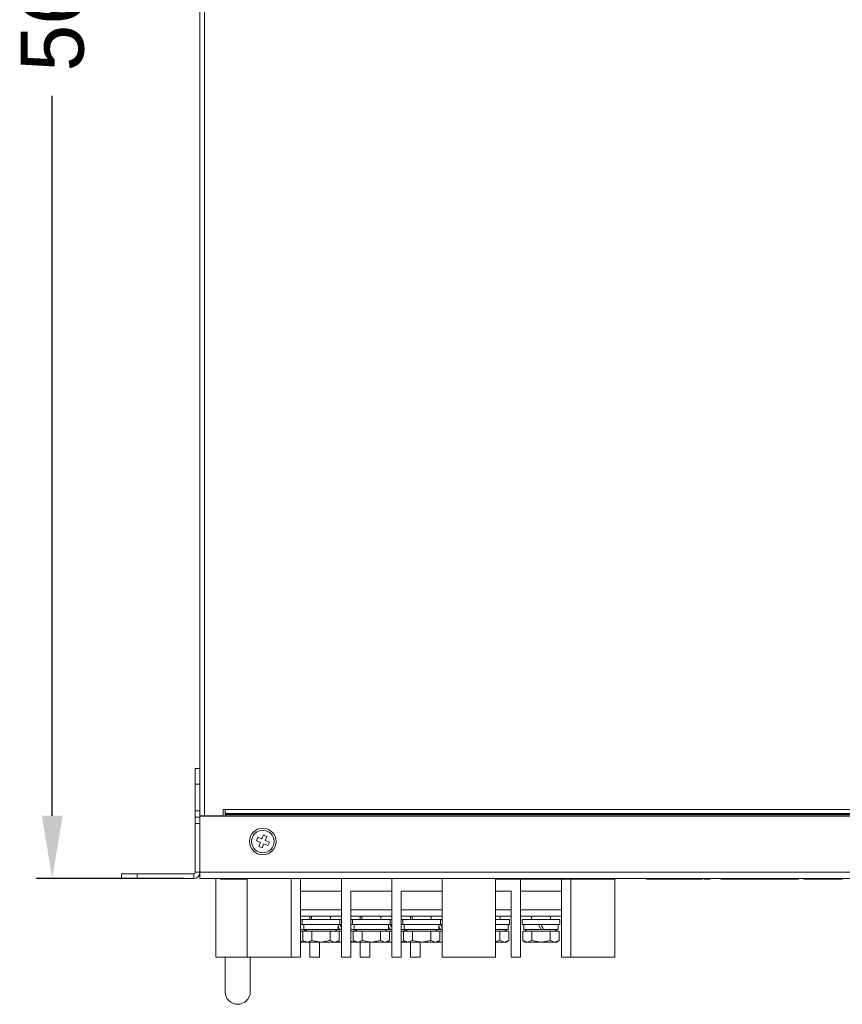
# Model space of a CAD drawing. Header units: millimetres. Extents: x -1555 to -959, y 252 to 1266.
# Tile 22 of 24: x -1537 to -1275, y 639 to 953. Entities that reach past the tile are written whole.
import ezdxf

# ---------------------------------------------------------------- set-up
doc = ezdxf.new("R2010")
doc.units = ezdxf.units.MM
doc.header["$PDSIZE"] = -1
doc.dimstyles.new('ISO-25', dxfattribs={"dimtxt": 2.5, "dimasz": 2.5, "dimexe": 1.25, "dimexo": 0.625, "dimtad": 1, "dimtxsty": 'Standard', "dimcen": 2.5, "dimadec": 0, "dimazin": 0, "dimtfac": 1, "dimtmove": 0, "dimatfit": 3, "dimfxl": 0, "dimarcsym": 0})

# ---------------------------------------------------------------- blocks, each defined once
blk = doc.blocks.new('*D85')
at = {"color": 4, "linetype": 'ByBlock', "lineweight": -2, "transparency": 16777216}
for p, q in [((-1484.62, 1239.34), (-1531.62, 1239.34)), ((-1526.62, 1219.34), (-1526.62, 988.34)), ((-1526.62, 699.34), (-1526.62, 928.34)), ((-1484.62, 679.34), (-1531.62, 679.34))]:
    blk.add_line(p, q, dxfattribs=at)
at = {"color": 4, "linetype": 'ByBlock', "transparency": 16777216}
for points in [[(-1529.95, 1219.34), (-1523.28, 1219.34), (-1526.62, 1239.34)], [(-1529.95, 699.34), (-1523.28, 699.34), (-1526.62, 679.34)]]:
    blk.add_solid(points, dxfattribs=at)
at = {"layer": 'Defpoints', "color": 0, "linetype": 'ByBlock', "transparency": 16777216}
for p in [(-1479.62, 1239.34), (-1526.62, 679.34), (-1479.62, 679.34)]:
    blk.add_point(p, dxfattribs=at)
at = {"color": 4, "linetype": 'ByBlock', "lineweight": 5, "transparency": 16777216, "insert": (-1536.62, 958.34), "char_height": 20, "attachment_point": 2, "rotation": 90}
blk.add_mtext('560', dxfattribs=at)

msp = doc.modelspace()

# ---------------------------------------------------------------- linework, layer by layer
at = {"color": 0, "linetype": 'ByBlock', "lineweight": 5}
for p, q in [((-1479.62, 699.34), (-1479.62, 1239.34)), ((-1478.22, 1237.94), (-1478.22, 699.34)), ((-1481.12, 714.34), (-1479.62, 714.34)), ((-1481.12, 709.34), (-1481.12, 714.34)), ((-1479.62, 709.34), (-1481.12, 709.34)), ((-1481.12, 709.34), (-1481.12, 700.84)), ((-1481.12, 700.84), (-1479.62, 700.84)), ((-1481.12, 698.84), (-1481.12, 700.84)), ((-1481.12, 698.84), (-1479.62, 698.84)), ((-1481.12, 696.84), (-1481.12, 698.84)), ((-1479.62, 699.34), (-1479.62, 699.14)), ((-1478.22, 699.34), (-1479.62, 699.34)), ((-1479.62, 699.14), (-1039.62, 699.14)), ((-1479.62, 681.34), (-1479.62, 699.14)), ((-1478.22, 699.34), (-1472.22, 699.34)), ((-1477.92, 699.34), (-1477.92, 699.14)), ((-1471.62, 701.34), (-1472.22, 701.34)), ((-1472.22, 701.34), (-1472.22, 699.34)), ((-1471.62, 701.33), (-1471.62, 701.34)), ((-1047.62, 701.33), (-1471.62, 701.33)), ((-1471.62, 700.01), (-1471.62, 701.33)), ((-1047.62, 700.01), (-1471.62, 700.01)), ((-1471.62, 699.78), (-1471.62, 700.01)), ((-1047.62, 699.78), (-1471.62, 699.78)), ((-1471.62, 699.59), (-1471.62, 699.78)), ((-1047.62, 699.59), (-1471.62, 699.59)), ((-1471.62, 699.14), (-1471.62, 699.59)), ((-1479.62, 696.84), (-1481.12, 696.84)), ((-1481.12, 681.34), (-1481.12, 696.84)), ((-1461.24, 692.46), (-1461.69, 691.35)), ((-1459.94, 691.92), (-1461.24, 692.46)), ((-1459.41, 693.22), (-1459.94, 691.92)), ((-1458.3, 692.76), (-1459.41, 693.22)), ((-1458.83, 691.46), (-1458.3, 692.76)), ((-1461.69, 691.35), (-1460.4, 690.82)), ((-1460.4, 690.82), (-1460.94, 689.52)), ((-1460.94, 689.52), (-1459.83, 689.06)), ((-1459.83, 689.06), (-1459.29, 690.36)), ((-1459.29, 690.36), (-1458, 689.82)), ((-1457.54, 690.93), (-1458.83, 691.46)), ((-1458, 689.82), (-1457.54, 690.93)), ((-1504.62, 679.34), (-1504.62, 680.84)), ((-1504.62, 680.84), (-1499.62, 680.84)), ((-1499.62, 680.84), (-1499.62, 679.34)), ((-1499.62, 680.84), (-1481.62, 680.84)), ((-1481.62, 679.34), (-1481.62, 680.84)), ((-1481.12, 681.34), (-1479.62, 681.34)), ((-1479.62, 681.34), (-1039.62, 681.34)), ((-1479.62, 679.34), (-1479.62, 681.34)), ((-1499.62, 679.34), (-1504.62, 679.34)), ((-1499.62, 679.34), (-1481.62, 679.34)), ((-1479.62, 679.34), (-1477.62, 679.34)), ((-1041.62, 679.34), (-1477.62, 679.34)), ((-1474.62, 679.34), (-1474.62, 654.34)), ((-1473.12, 679.14), (-1473.12, 679.34)), ((-1464.62, 679.14), (-1473.12, 679.14)), ((-1464.62, 679.34), (-1464.62, 654.34)), ((-1450.62, 654.34), (-1450.62, 679.34)), ((-1447.62, 654.34), (-1447.62, 679.34)), ((-1434.62, 654.34), (-1434.62, 679.34)), ((-1434.62, 679.34), (-1434.62, 675.34)), ((-1418.62, 654.34), (-1418.62, 679.34)), ((-1418.62, 679.34), (-1418.62, 675.34)), ((-1402.62, 679.34), (-1402.62, 675.34)), ((-1402.62, 654.34), (-1402.62, 679.34)), ((-1385.62, 679.34), (-1385.62, 654.34)), ((-1347.86, 679.14), (-1385.62, 679.14)), ((-1377.62, 654.34), (-1377.62, 679.14)), ((-1377.62, 679.14), (-1377.62, 675.34)), ((-1369.46, 679.12), (-1369.46, 679.14)), ((-1364.62, 654.34), (-1364.62, 679.14)), ((-1361.62, 654.34), (-1361.62, 679.14)), ((-1347.86, 679.14), (-1347.86, 679.34)), ((-1347.62, 679.34), (-1347.62, 654.34)), ((-1337.62, 679.14), (-1337.62, 679.34)), ((-1336.86, 679.14), (-1337.62, 679.14)), ((-1336.86, 679.14), (-1336.86, 679.34)), ((-1336.27, 679.14), (-1336.27, 679.34)), ((-1335.51, 679.14), (-1336.27, 679.14)), ((-1335.51, 679.14), (-1335.51, 679.34)), ((-1334.84, 679.14), (-1334.84, 679.34)), ((-1334.61, 679.14), (-1334.61, 679.34)), ((-1334.61, 679.25), (-1334.51, 679.25)), ((-1334.51, 679.14), (-1334.56, 679.14)), ((-1334.51, 679.14), (-1334.51, 679.34)), ((-1333.49, 679.14), (-1334.51, 679.14)), ((-1333.49, 679.14), (-1333.49, 679.34)), ((-1333.13, 679.14), (-1333.49, 679.14)), ((-1333.13, 679.14), (-1333.13, 679.34)), ((-1332.11, 679.14), (-1333.13, 679.14)), ((-1332.11, 679.14), (-1332.11, 679.34)), ((-1332.11, 679.25), (-1331.52, 679.25)), ((-1332.06, 679.14), (-1332.11, 679.14)), ((-1332.06, 679.14), (-1332.06, 679.25)), ((-1331.52, 679.14), (-1331.52, 679.34)), ((-1330.71, 679.14), (-1331.52, 679.14)), ((-1330.71, 679.14), (-1330.71, 679.34)), ((-1330.1, 679.14), (-1330.1, 679.34)), ((-1329.88, 679.14), (-1329.88, 679.34)), ((-1329.58, 679.14), (-1329.84, 679.14)), ((-1329.58, 679.14), (-1329.58, 679.34)), ((-1329.32, 679.25), (-1329.58, 679.25)), ((-1329.32, 679.14), (-1329.58, 679.14)), ((-1329.32, 679.14), (-1329.32, 679.34)), ((-1328.31, 679.14), (-1329.32, 679.14)), ((-1328.31, 679.14), (-1328.31, 679.34)), ((-1327.94, 679.14), (-1328.31, 679.14)), ((-1327.94, 679.14), (-1327.94, 679.34)), ((-1326.93, 679.14), (-1327.94, 679.14)), ((-1326.93, 679.14), (-1326.93, 679.34)), ((-1326.33, 679.25), (-1326.93, 679.25)), ((-1326.33, 679.14), (-1326.93, 679.14)), ((-1326.33, 679.14), (-1326.33, 679.34)), ((-1325.99, 679.14), (-1326.33, 679.14)), ((-1325.99, 679.14), (-1325.99, 679.34)), ((-1324.93, 679.14), (-1325.99, 679.14)), ((-1324.93, 679.14), (-1324.93, 679.34)), ((-1324.93, 679.25), (-1323.49, 679.25)), ((-1324.66, 679.14), (-1324.93, 679.14)), ((-1324.66, 679.14), (-1324.66, 679.25)), ((-1323.72, 679.14), (-1323.72, 679.25)), ((-1323.56, 679.14), (-1323.72, 679.14)), ((-1323.49, 679.14), (-1323.49, 679.34)), ((-1323.15, 679.14), (-1323.49, 679.14)), ((-1323.15, 679.14), (-1323.15, 679.34)), ((-1323.15, 679.25), (-1322.25, 679.25)), ((-1322.83, 679.14), (-1323.09, 679.14)), ((-1322.83, 679.14), (-1322.83, 679.25)), ((-1322.49, 679.14), (-1322.49, 679.25)), ((-1322.25, 679.14), (-1322.25, 679.34)), ((-1321.82, 679.14), (-1322.25, 679.14)), ((-1321.82, 679.14), (-1321.82, 679.34)), ((-1320.52, 679.14), (-1321.82, 679.14)), ((-1320.52, 679.14), (-1320.52, 679.34)), ((-1320.42, 679.14), (-1320.42, 679.34)), ((-1320.08, 679.14), (-1320.42, 679.14)), ((-1320.08, 679.14), (-1320.08, 679.34)), ((-1320.08, 679.25), (-1319.95, 679.25)), ((-1319.79, 679.14), (-1320.08, 679.14)), ((-1319.95, 679.34), (-1319.95, 679.25)), ((-1319.79, 679.14), (-1319.79, 679.34)), ((-1319.2, 679.14), (-1319.2, 679.34)), ((-1317.33, 679.14), (-1319.2, 679.14)), ((-1317.33, 679.14), (-1317.33, 679.34)), ((-1313.94, 679.14), (-1313.94, 679.34)), ((-1313.39, 679.14), (-1313.94, 679.14)), ((-1313.39, 679.14), (-1313.39, 679.34)), ((-1312.37, 679.14), (-1313.39, 679.14)), ((-1312.37, 679.14), (-1312.37, 679.34)), ((-1312, 679.14), (-1312.37, 679.14)), ((-1312, 679.14), (-1312, 679.34)), ((-1311, 679.14), (-1312, 679.14)), ((-1311, 679.14), (-1311, 679.34)), ((-1304.53, 679.14), (-1311, 679.14)), ((-1304.53, 679.14), (-1304.53, 679.34)), ((-1303.75, 679.14), (-1304.53, 679.14)), ((-1303.75, 679.14), (-1303.75, 679.34)), ((-1303.19, 679.14), (-1303.19, 679.34)), ((-1302.98, 679.14), (-1302.98, 679.34)), ((-1302.85, 679.14), (-1302.85, 679.34)), ((-1302.42, 679.14), (-1302.82, 679.14)), ((-1302.42, 679.14), (-1302.42, 679.34)), ((-1301.41, 679.14), (-1302.42, 679.14)), ((-1301.41, 679.14), (-1301.41, 679.34)), ((-1301.04, 679.14), (-1301.41, 679.14)), ((-1301.04, 679.14), (-1301.04, 679.34)), ((-1300.03, 679.14), (-1301.04, 679.14)), ((-1300.03, 679.14), (-1300.03, 679.34)), ((-1299.98, 679.14), (-1300.03, 679.14)), ((-1299.98, 679.14), (-1299.98, 679.34)), ((-1298.1, 679.14), (-1299.98, 679.14)), ((-1298.1, 679.14), (-1298.1, 679.34)), ((-1292.18, 679.14), (-1298.1, 679.14)), ((-1292.18, 679.14), (-1292.18, 679.34)), ((-1292.13, 679.14), (-1292.14, 679.14)), ((-1292.13, 679.14), (-1292.13, 679.34)), ((-1291.63, 679.14), (-1292.08, 679.14)), ((-1291.63, 679.14), (-1291.63, 679.34)), ((-1291.25, 679.14), (-1291.63, 679.14)), ((-1291.25, 679.14), (-1291.25, 679.34)), ((-1290.54, 679.14), (-1291.25, 679.14)), ((-1290.54, 679.14), (-1290.54, 679.34)), ((-1290.48, 679.14), (-1290.48, 679.34)), ((-1290.47, 679.14), (-1290.48, 679.14)), ((-1290.47, 679.14), (-1290.47, 679.34)), ((-1290.41, 679.14), (-1290.41, 679.34)), ((-1289.68, 679.14), (-1290.41, 679.14)), ((-1289.68, 679.14), (-1289.68, 679.34)), ((-1289.32, 679.14), (-1289.68, 679.14)), ((-1289.32, 679.14), (-1289.32, 679.34)), ((-1289.17, 679.14), (-1289.32, 679.14)), ((-1289.17, 679.14), (-1289.17, 679.34)), ((-1287.49, 679.14), (-1287.49, 679.34)), ((-1277.48, 679.14), (-1287.49, 679.14)), ((-1277.48, 679.14), (-1277.48, 679.34)), ((-1276.72, 679.14), (-1277.48, 679.14)), ((-1276.72, 679.14), (-1276.72, 679.34)), ((-1275.72, 679.14), (-1275.72, 679.34)), ((-1275.32, 679.14), (-1275.32, 679.34)), ((-1447.62, 675.34), (-1434.62, 675.34)), ((-1447.62, 675.34), (-1447.62, 654.34)), ((-1431.62, 675.34), (-1418.62, 675.34)), ((-1431.62, 675.34), (-1431.62, 654.34)), ((-1415.62, 675.34), (-1402.62, 675.34)), ((-1415.62, 675.34), (-1415.62, 654.34)), ((-1385.62, 675.34), (-1380.62, 675.34)), ((-1380.62, 675.34), (-1380.62, 654.34)), ((-1377.62, 675.34), (-1364.62, 675.34)), ((-1364.62, 675.34), (-1364.62, 654.34)), ((-1434.62, 669.34), (-1447.62, 669.34)), ((-1434.62, 667.34), (-1447.62, 667.34)), ((-1444.62, 667.34), (-1444.62, 666.34)), ((-1444.12, 667.34), (-1444.12, 666.34)), ((-1438.12, 666.34), (-1438.12, 667.34)), ((-1418.62, 669.34), (-1431.62, 669.34)), ((-1418.62, 667.34), (-1431.62, 667.34)), ((-1428.62, 667.34), (-1428.62, 666.34)), ((-1428.12, 667.34), (-1428.12, 666.34)), ((-1422.12, 666.34), (-1422.12, 667.34)), ((-1402.62, 669.34), (-1415.62, 669.34)), ((-1402.62, 667.34), (-1415.62, 667.34)), ((-1412.62, 667.34), (-1412.62, 666.34)), ((-1412.12, 667.34), (-1412.12, 666.34)), ((-1406.12, 666.34), (-1406.12, 667.34)), ((-1380.62, 669.34), (-1385.62, 669.34)), ((-1380.62, 667.34), (-1385.62, 667.34)), ((-1384.12, 666.34), (-1384.12, 667.34)), ((-1364.62, 669.34), (-1377.62, 669.34)), ((-1364.62, 667.34), (-1377.62, 667.34)), ((-1374.12, 667.34), (-1374.12, 666.34)), ((-1368.12, 666.34), (-1368.12, 667.34)), ((-1447.12, 666.34), (-1447.62, 666.34)), ((-1447.62, 664.74), (-1447.12, 664.74)), ((-1447.12, 666.34), (-1447.12, 664.74)), ((-1435.12, 666.34), (-1447.12, 666.34)), ((-1447.12, 664.74), (-1435.12, 664.74)), ((-1446.62, 664.74), (-1446.62, 663.14)), ((-1435.62, 663.14), (-1435.62, 664.74)), ((-1435.12, 663.14), (-1435.62, 664.14)), ((-1435.12, 664.74), (-1435.12, 666.34)), ((-1434.62, 666.34), (-1435.12, 666.34)), ((-1435.12, 664.74), (-1434.62, 664.74)), ((-1431.12, 666.34), (-1431.62, 666.34)), ((-1431.62, 664.74), (-1431.12, 664.74)), ((-1431.12, 666.34), (-1431.12, 664.74)), ((-1419.12, 666.34), (-1431.12, 666.34)), ((-1431.12, 664.74), (-1419.12, 664.74)), ((-1430.62, 664.74), (-1430.62, 663.14)), ((-1419.62, 663.14), (-1419.62, 664.74)), ((-1419.12, 663.14), (-1419.62, 664.14)), ((-1419.12, 664.74), (-1419.12, 666.34)), ((-1418.62, 666.34), (-1419.12, 666.34)), ((-1419.12, 664.74), (-1418.62, 664.74)), ((-1415.12, 666.34), (-1415.62, 666.34)), ((-1415.62, 664.74), (-1415.12, 664.74)), ((-1415.12, 666.34), (-1415.12, 664.74)), ((-1403.12, 666.34), (-1415.12, 666.34)), ((-1415.12, 664.74), (-1403.12, 664.74)), ((-1414.62, 664.74), (-1414.62, 663.14)), ((-1403.62, 663.14), (-1403.62, 664.74)), ((-1403.12, 663.14), (-1403.62, 664.14)), ((-1403.12, 664.74), (-1403.12, 666.34)), ((-1402.62, 666.34), (-1403.12, 666.34)), ((-1403.12, 664.74), (-1402.62, 663.74)), ((-1403.12, 664.74), (-1402.62, 664.74)), ((-1381.12, 666.34), (-1385.62, 666.34)), ((-1385.62, 664.74), (-1381.12, 664.74)), ((-1381.62, 663.14), (-1381.62, 664.74)), ((-1381.12, 664.74), (-1381.12, 666.34)), ((-1377.12, 666.34), (-1377.12, 664.74)), ((-1365.12, 666.34), (-1377.12, 666.34)), ((-1377.12, 664.74), (-1365.12, 664.74)), ((-1376.62, 664.74), (-1376.62, 663.14)), ((-1371.12, 663.14), (-1371.92, 664.74)), ((-1365.62, 663.14), (-1365.62, 664.74)), ((-1365.12, 664.74), (-1365.12, 666.34)), ((-1446.62, 663.14), (-1447.62, 663.14)), ((-1446.89, 662.64), (-1447.62, 662.64)), ((-1446.89, 662.64), (-1446.89, 659.59)), ((-1445.45, 662.64), (-1446.89, 662.64)), ((-1446.12, 662.64), (-1446.62, 663.14)), ((-1435.62, 663.14), (-1446.62, 663.14)), ((-1445.62, 663.14), (-1446.12, 662.64)), ((-1444, 662.64), (-1445.45, 662.64)), ((-1444, 662.64), (-1444, 659.59)), ((-1441.12, 662.64), (-1444, 662.64)), ((-1438.23, 662.64), (-1441.12, 662.64)), ((-1438.23, 662.64), (-1438.23, 659.59)), ((-1436.79, 662.64), (-1438.23, 662.64)), ((-1435.34, 662.64), (-1436.79, 662.64)), ((-1436.12, 662.64), (-1436.62, 663.14)), ((-1435.12, 663.14), (-1435.62, 663.14)), ((-1435.12, 662.64), (-1435.34, 662.64)), ((-1435.34, 659.59), (-1435.34, 662.64)), ((-1434.62, 663.14), (-1435.12, 663.14)), ((-1434.62, 662.64), (-1435.12, 662.64)), ((-1430.62, 663.14), (-1431.62, 663.14)), ((-1430.89, 662.64), (-1431.62, 662.64)), ((-1430.89, 662.64), (-1430.89, 659.59)), ((-1429.45, 662.64), (-1430.89, 662.64)), ((-1430.12, 662.64), (-1430.62, 663.14)), ((-1419.62, 663.14), (-1430.62, 663.14)), ((-1429.62, 663.14), (-1430.12, 662.64)), ((-1428, 662.64), (-1429.45, 662.64)), ((-1428, 662.64), (-1428, 659.59)), ((-1425.12, 662.64), (-1428, 662.64)), ((-1422.23, 662.64), (-1425.12, 662.64)), ((-1422.23, 662.64), (-1422.23, 659.59)), ((-1420.79, 662.64), (-1422.23, 662.64)), ((-1419.34, 662.64), (-1420.79, 662.64)), ((-1420.12, 662.64), (-1420.62, 663.14)), ((-1419.12, 663.14), (-1419.62, 663.14)), ((-1419.12, 662.64), (-1419.34, 662.64)), ((-1419.34, 659.59), (-1419.34, 662.64)), ((-1418.62, 663.14), (-1419.12, 663.14)), ((-1418.62, 662.64), (-1419.12, 662.64)), ((-1414.62, 663.14), (-1415.62, 663.14)), ((-1414.89, 662.64), (-1415.62, 662.64)), ((-1414.89, 662.64), (-1414.89, 659.59)), ((-1413.45, 662.64), (-1414.89, 662.64)), ((-1414.12, 662.64), (-1414.62, 663.14)), ((-1403.62, 663.14), (-1414.62, 663.14)), ((-1413.62, 663.14), (-1414.12, 662.64)), ((-1412, 662.64), (-1413.45, 662.64)), ((-1412, 662.64), (-1412, 659.59)), ((-1409.12, 662.64), (-1412, 662.64)), ((-1406.23, 662.64), (-1409.12, 662.64)), ((-1406.23, 662.64), (-1406.23, 659.59)), ((-1404.79, 662.64), (-1406.23, 662.64)), ((-1403.34, 662.64), (-1404.79, 662.64)), ((-1404.12, 662.64), (-1404.62, 663.14)), ((-1403.12, 663.14), (-1403.62, 663.14)), ((-1403.12, 662.64), (-1403.34, 662.64)), ((-1403.34, 659.59), (-1403.34, 662.64)), ((-1402.62, 663.14), (-1403.12, 663.14)), ((-1402.62, 662.64), (-1403.12, 662.64)), ((-1381.62, 663.14), (-1385.62, 663.14)), ((-1384.23, 662.64), (-1385.62, 662.64)), ((-1384.23, 662.64), (-1384.23, 659.59)), ((-1382.79, 662.64), (-1384.23, 662.64)), ((-1381.34, 662.64), (-1382.79, 662.64)), ((-1382.12, 662.64), (-1382.62, 663.14)), ((-1381.34, 662.64), (-1381.34, 659.59)), ((-1376.89, 659.59), (-1376.89, 662.64)), ((-1375.45, 662.64), (-1376.89, 662.64)), ((-1371.12, 663.14), (-1376.62, 663.14)), ((-1375.62, 663.14), (-1376.12, 662.64)), ((-1374, 662.64), (-1375.45, 662.64)), ((-1374, 659.59), (-1374, 662.64)), ((-1371.12, 662.64), (-1374, 662.64)), ((-1370.32, 663.14), (-1371.12, 663.14)), ((-1368.23, 662.64), (-1371.12, 662.64)), ((-1365.62, 663.14), (-1370.32, 663.14)), ((-1368.23, 662.64), (-1368.23, 659.59)), ((-1366.79, 662.64), (-1368.23, 662.64)), ((-1365.34, 662.64), (-1366.79, 662.64)), ((-1366.12, 662.64), (-1366.62, 663.14)), ((-1365.34, 662.64), (-1365.34, 659.59)), ((-1447.62, 659.4), (-1446.79, 659.14)), ((-1447.62, 659.14), (-1446.79, 659.14)), ((-1446.89, 659.59), (-1446.12, 659.14)), ((-1446.89, 659.59), (-1445.45, 659.14)), ((-1446.79, 659.14), (-1446.35, 659.28)), ((-1446.79, 659.14), (-1446.12, 659.14)), ((-1446.12, 659.14), (-1445.45, 659.14)), ((-1445.45, 659.14), (-1444, 659.59)), ((-1445.45, 659.14), (-1441.12, 659.14)), ((-1444.62, 659.14), (-1444.62, 654.34)), ((-1444, 659.59), (-1441.12, 659.14)), ((-1441.62, 654.34), (-1441.62, 659.14)), ((-1441.12, 659.14), (-1438.23, 659.59)), ((-1441.12, 659.14), (-1436.79, 659.14)), ((-1438.23, 659.59), (-1436.79, 659.14)), ((-1436.79, 659.14), (-1435.34, 659.59)), ((-1436.79, 659.14), (-1436.12, 659.14)), ((-1436.12, 659.14), (-1435.34, 659.59)), ((-1436.12, 659.14), (-1435.12, 659.14)), ((-1435.91, 659.26), (-1435.12, 659.14)), ((-1435.12, 659.14), (-1434.62, 659.22)), ((-1435.12, 659.14), (-1434.62, 659.14)), ((-1431.62, 659.4), (-1430.79, 659.14)), ((-1431.62, 659.14), (-1430.79, 659.14)), ((-1430.89, 659.59), (-1430.12, 659.14)), ((-1430.89, 659.59), (-1429.45, 659.14)), ((-1430.79, 659.14), (-1430.35, 659.28)), ((-1430.79, 659.14), (-1430.12, 659.14)), ((-1430.12, 659.14), (-1429.45, 659.14)), ((-1429.45, 659.14), (-1428, 659.59)), ((-1429.45, 659.14), (-1425.12, 659.14)), ((-1428.62, 659.14), (-1428.62, 654.34)), ((-1428, 659.59), (-1425.12, 659.14)), ((-1425.62, 654.34), (-1425.62, 659.14)), ((-1425.12, 659.14), (-1422.23, 659.59)), ((-1425.12, 659.14), (-1420.79, 659.14)), ((-1422.23, 659.59), (-1420.79, 659.14)), ((-1420.79, 659.14), (-1419.34, 659.59)), ((-1420.79, 659.14), (-1420.12, 659.14)), ((-1420.12, 659.14), (-1419.34, 659.59)), ((-1420.12, 659.14), (-1419.12, 659.14)), ((-1419.91, 659.26), (-1419.12, 659.14)), ((-1419.12, 659.14), (-1418.62, 659.22)), ((-1419.12, 659.14), (-1418.62, 659.14)), ((-1415.62, 659.4), (-1414.79, 659.14)), ((-1415.62, 659.14), (-1414.79, 659.14)), ((-1414.89, 659.59), (-1414.12, 659.14)), ((-1414.89, 659.59), (-1413.45, 659.14)), ((-1414.79, 659.14), (-1414.35, 659.28)), ((-1414.79, 659.14), (-1414.12, 659.14)), ((-1414.12, 659.14), (-1413.45, 659.14)), ((-1413.45, 659.14), (-1412, 659.59)), ((-1413.45, 659.14), (-1409.12, 659.14)), ((-1412.62, 659.14), (-1412.62, 654.34)), ((-1412, 659.59), (-1409.12, 659.14)), ((-1409.62, 654.34), (-1409.62, 659.14)), ((-1409.12, 659.14), (-1406.23, 659.59)), ((-1409.12, 659.14), (-1404.79, 659.14)), ((-1406.23, 659.59), (-1404.79, 659.14)), ((-1404.79, 659.14), (-1403.34, 659.59)), ((-1404.79, 659.14), (-1404.12, 659.14)), ((-1404.12, 659.14), (-1403.34, 659.59)), ((-1404.12, 659.14), (-1403.12, 659.14)), ((-1403.91, 659.26), (-1403.12, 659.14)), ((-1403.12, 659.14), (-1402.62, 659.22)), ((-1403.12, 659.14), (-1402.62, 659.14)), ((-1385.62, 659.37), (-1384.23, 659.59)), ((-1385.62, 659.14), (-1382.79, 659.14)), ((-1384.23, 659.59), (-1382.79, 659.14)), ((-1382.79, 659.14), (-1381.34, 659.59)), ((-1382.79, 659.14), (-1382.12, 659.14)), ((-1382.12, 659.14), (-1381.34, 659.59)), ((-1376.89, 659.59), (-1376.12, 659.14)), ((-1376.89, 659.59), (-1375.45, 659.14)), ((-1376.12, 659.14), (-1375.45, 659.14)), ((-1375.45, 659.14), (-1374, 659.59)), ((-1375.45, 659.14), (-1371.12, 659.14)), ((-1374, 659.59), (-1371.12, 659.14)), ((-1371.12, 659.14), (-1368.23, 659.59)), ((-1371.12, 659.14), (-1366.79, 659.14)), ((-1368.23, 659.59), (-1366.79, 659.14)), ((-1366.79, 659.14), (-1365.34, 659.59)), ((-1366.79, 659.14), (-1366.12, 659.14)), ((-1366.12, 659.14), (-1365.34, 659.59)), ((-1474.62, 654.34), (-1464.62, 654.34)), ((-1471.62, 654.34), (-1471.62, 643.34)), ((-1464.62, 654.34), (-1447.62, 654.34)), ((-1463.62, 643.34), (-1463.62, 654.34)), ((-1447.62, 654.34), (-1450.62, 654.34)), ((-1444.62, 654.34), (-1441.62, 654.34)), ((-1431.62, 654.34), (-1434.62, 654.34)), ((-1428.62, 654.34), (-1425.62, 654.34)), ((-1415.62, 654.34), (-1418.62, 654.34)), ((-1412.62, 654.34), (-1409.62, 654.34)), ((-1385.62, 654.34), (-1402.62, 654.34)), ((-1380.62, 654.34), (-1377.62, 654.34)), ((-1364.62, 654.34), (-1361.62, 654.34)), ((-1347.62, 654.34), (-1364.62, 654.34))]:
    msp.add_line(p, q, dxfattribs=at)
at = {"color": 0, "linetype": 'ByBlock', "lineweight": 5, "flags": 128}
for points in [[(-1435.12, 664.74), (-1434.85, 664.21), (-1434.62, 663.74)], [(-1419.12, 664.74), (-1418.85, 664.21), (-1418.62, 663.74)], [(-1371.12, 664.74), (-1370.85, 664.21), (-1370.58, 663.67), (-1370.32, 663.14)]]:
    msp.add_lwpolyline(points, dxfattribs=at)
at = {"color": 0, "linetype": 'ByBlock', "lineweight": 5}
for radius in [4.25, 3.6]:
    msp.add_circle((-1459.62, 691.14), radius, dxfattribs=at)
for centre, radius, start in [((-1481.62, 681.34), 2, 270), ((-1481.62, 681.34), 0.5, 270), ((-1467.62, 643.34), 4, 180)]:
    msp.add_arc(centre, radius, start, 0, dxfattribs=at)
for points, knots in [([(-1336.27, 679.14), (-1336.35, 679.14), (-1336.53, 679.14), (-1336.75, 679.14), (-1336.86, 679.14)], [0, 0, 0, 0, 0.452106, 1, 1, 1, 1]), ([(-1334.84, 679.14), (-1334.95, 679.14), (-1335.15, 679.14), (-1335.4, 679.14), (-1335.51, 679.14)], [0, 0, 0, 0, 0.516235, 1, 1, 1, 1]), ([(-1334.61, 679.14), (-1334.61, 679.14), (-1334.62, 679.14), (-1334.68, 679.14), (-1334.78, 679.14), (-1334.84, 679.14)], [0, 0, 0, 0, 0.3085649, 0.5867386, 1, 1, 1, 1]), ([(-1331.52, 679.14), (-1331.6, 679.14), (-1331.76, 679.14), (-1331.95, 679.14), (-1332.06, 679.14)], [0, 0, 0, 0, 0.4541, 1, 1, 1, 1]), ([(-1330.1, 679.14), (-1330.2, 679.14), (-1330.39, 679.14), (-1330.6, 679.14), (-1330.71, 679.14)], [0, 0, 0, 0, 0.518709, 1, 1, 1, 1]), ([(-1329.88, 679.14), (-1329.89, 679.14), (-1329.89, 679.14), (-1329.95, 679.14), (-1330.05, 679.14), (-1330.1, 679.14)], [0, 0, 0, 0, 0.303857, 0.580636, 1, 1, 1, 1]), ([(-1323.72, 679.14), (-1323.93, 679.14), (-1324.28, 679.14), (-1324.55, 679.14), (-1324.66, 679.14)], [0, 0, 0, 0, 0.577199, 1, 1, 1, 1]), ([(-1322.49, 679.14), (-1322.5, 679.14), (-1322.53, 679.14), (-1322.74, 679.14), (-1322.83, 679.14)], [0, 0, 0, 0, 0.581435, 1, 1, 1, 1]), ([(-1320.42, 679.14), (-1320.43, 679.14), (-1320.46, 679.14), (-1320.49, 679.14), (-1320.52, 679.14)], [0, 0, 0, 0, 0.348949, 1, 1, 1, 1]), ([(-1303.19, 679.14), (-1303.28, 679.14), (-1303.46, 679.14), (-1303.66, 679.14), (-1303.75, 679.14)], [0, 0, 0, 0, 0.522984, 1, 1, 1, 1]), ([(-1302.98, 679.14), (-1302.99, 679.14), (-1302.99, 679.14), (-1303.05, 679.14), (-1303.14, 679.14), (-1303.19, 679.14)], [0, 0, 0, 0, 0.291077, 0.563867, 1, 1, 1, 1]), ([(-1302.85, 679.14), (-1302.86, 679.14), (-1302.87, 679.14), (-1302.95, 679.14), (-1302.98, 679.14)], [0, 0, 0, 0, 0.657709, 1, 1, 1, 1]), ([(-1290.48, 679.14), (-1290.49, 679.14), (-1290.5, 679.14), (-1290.53, 679.14), (-1290.54, 679.14)], [0, 0, 0, 0, 0.587719, 1, 1, 1, 1]), ([(-1290.41, 679.14), (-1290.43, 679.14), (-1290.46, 679.14), (-1290.47, 679.14), (-1290.47, 679.14)], [0, 0, 0, 0, 0.572405, 1, 1, 1, 1]), ([(-1275.72, 679.14), (-1275.88, 679.14), (-1276.19, 679.14), (-1276.55, 679.14), (-1276.72, 679.14)], [0, 0, 0, 0, 0.541284, 1, 1, 1, 1]), ([(-1275.32, 679.14), (-1275.32, 679.14), (-1275.33, 679.14), (-1275.44, 679.14), (-1275.61, 679.14), (-1275.72, 679.14)], [0, 0, 0, 0, 0.298054, 0.573678, 1, 1, 1, 1])]:
    msp.add_open_spline(points, degree=3, knots=knots, dxfattribs=at)

# ---------------------------------------------------------------- dimensions: what is measured, and where the dimension line sits
dim = msp.add_linear_dim(base=(-1526.62, 679.34), p1=(-1479.62, 1239.34), p2=(-1479.62, 679.34), angle=90, dimstyle='ISO-25', override={"dimtxt": 20, "dimasz": 20, "dimexe": 5, "dimexo": 5, "dimgap": 5, "dimtad": 0, "dimdec": 1, "dimdsep": 46, "dimclrd": 4, "dimclre": 4, "dimclrt": 4, "dimadec": 2, "dimazin": 2, "dimtdec": 1, "dimtzin": 0}, dxfattribs=at)
dim.commit()
dim.dimension.update_dxf_attribs({"geometry": '*D85', "text_midpoint": (-1526.62, 958.34), "dimtype": 160})

doc.saveas('drawing.dxf')
